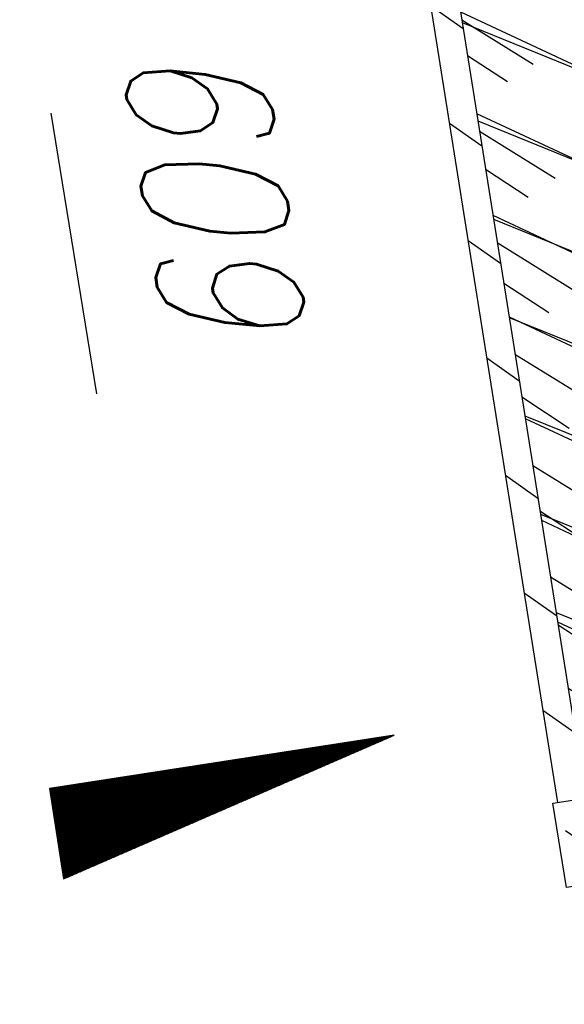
# Model space of a CAD drawing. Extents: x 447882 to 448688, y 437766 to 439043.
# Tile 108 of 121: x 448123 to 448133, y 438857 to 438875. Entities that reach past the tile are written whole.
import ezdxf

# ---------------------------------------------------------------- set-up
doc = ezdxf.new("R2010")
doc.units = 0
doc.header["$LTSCALE"] = 2
doc.header["$MEASUREMENT"] = 0
doc.linetypes.add('AUSGEZOGEN', pattern=[0])
doc.layers.get('0').update_dxf_attribs({"linetype": 'AUSGEZOGEN'})
for name, color, linetype in [('211-FLSTNR-BAB', 7, 'AUSGEZOGEN'), ('FBRTOP', 250, 'AUSGEZOGEN'), ('GEF', 1, 'AUSGEZOGEN'), ('SCHLITZRINNE', 200, 'AUSGEZOGEN'), ('SCHSYMBOL', 200, 'AUSGEZOGEN')]:
    doc.layers.add(name, color=color, linetype=linetype)
doc.styles.add('ROMANS', font='romans.shx', dxfattribs={"width": 0.8})

# ---------------------------------------------------------------- blocks, each defined once
blk = doc.blocks.new('*X13')
at = {"color": 0}
for p, q in [((725.827, 193.844), (727.436, 195.453)), ((725.827, 193.853), (727.427, 195.453)), ((725.827, 193.861), (727.418, 195.453)), ((725.827, 193.87), (727.409, 195.453)), ((725.827, 193.879), (727.401, 195.453)), ((725.827, 193.888), (727.392, 195.453)), ((725.827, 193.897), (727.383, 195.453)), ((725.827, 193.906), (727.374, 195.453)), ((725.827, 193.914), (727.365, 195.453)), ((725.827, 193.923), (727.356, 195.453)), ((725.827, 193.932), (727.347, 195.453)), ((725.827, 193.941), (727.339, 195.453)), ((725.827, 193.95), (727.33, 195.453)), ((725.827, 193.959), (727.321, 195.453)), ((725.827, 193.967), (727.312, 195.453)), ((725.827, 193.976), (727.303, 195.453)), ((725.827, 193.985), (727.294, 195.453)), ((725.827, 193.994), (727.286, 195.453)), ((725.827, 194.003), (727.277, 195.453)), ((725.827, 194.012), (727.268, 195.453)), ((725.827, 194.02), (727.259, 195.453)), ((725.827, 194.029), (727.25, 195.453)), ((725.827, 194.038), (727.241, 195.453)), ((725.827, 194.047), (727.233, 195.453)), ((725.827, 194.056), (727.224, 195.453)), ((725.827, 194.065), (727.215, 195.453)), ((725.827, 194.073), (727.206, 195.453)), ((725.827, 194.082), (727.197, 195.453)), ((725.827, 194.091), (727.188, 195.453)), ((725.827, 194.1), (727.18, 195.453)), ((725.827, 194.109), (727.171, 195.453)), ((725.827, 194.118), (727.162, 195.453)), ((725.827, 194.127), (727.153, 195.453)), ((725.827, 194.135), (727.144, 195.453)), ((725.827, 194.144), (727.135, 195.453)), ((725.827, 194.153), (727.127, 195.453)), ((725.827, 194.162), (727.118, 195.453)), ((725.827, 194.171), (727.109, 195.453)), ((725.827, 194.18), (727.1, 195.453)), ((725.827, 194.188), (727.091, 195.453)), ((725.827, 194.197), (727.082, 195.453)), ((725.827, 194.206), (727.073, 195.453)), ((725.827, 194.215), (727.065, 195.453)), ((725.827, 194.224), (727.056, 195.453)), ((725.827, 194.233), (727.047, 195.453)), ((725.827, 194.241), (727.038, 195.453)), ((725.827, 194.25), (727.029, 195.453)), ((725.827, 194.259), (727.02, 195.453)), ((725.827, 194.268), (727.012, 195.453)), ((725.827, 194.277), (727.003, 195.453)), ((725.827, 194.286), (726.994, 195.453)), ((725.827, 194.294), (726.985, 195.453)), ((725.827, 194.303), (726.976, 195.453)), ((725.827, 194.312), (726.967, 195.453)), ((725.827, 194.321), (726.959, 195.453)), ((725.827, 194.33), (726.95, 195.453)), ((725.827, 194.339), (726.941, 195.453)), ((725.827, 194.348), (726.932, 195.453)), ((725.827, 194.356), (726.923, 195.453)), ((725.827, 194.365), (726.914, 195.453)), ((725.827, 194.374), (726.906, 195.453)), ((725.827, 194.383), (726.897, 195.453)), ((725.827, 194.392), (726.888, 195.453)), ((725.827, 194.401), (726.879, 195.453)), ((725.827, 194.409), (726.87, 195.453)), ((725.827, 194.418), (726.861, 195.453)), ((725.827, 194.427), (726.853, 195.453)), ((725.827, 194.436), (726.844, 195.453)), ((725.827, 194.445), (726.835, 195.453)), ((725.827, 194.454), (726.826, 195.453)), ((725.827, 194.462), (726.817, 195.453)), ((725.827, 194.471), (726.808, 195.453)), ((725.827, 194.48), (726.799, 195.453)), ((725.827, 194.489), (726.791, 195.453)), ((725.827, 194.498), (726.782, 195.453)), ((725.827, 194.507), (726.773, 195.453)), ((725.827, 194.515), (726.764, 195.453)), ((725.827, 194.524), (726.755, 195.453)), ((725.827, 194.533), (726.746, 195.453)), ((725.827, 194.542), (726.738, 195.453)), ((725.827, 194.551), (726.729, 195.453)), ((725.827, 194.56), (726.72, 195.453)), ((725.827, 194.568), (726.711, 195.453)), ((725.827, 194.577), (726.702, 195.453)), ((725.827, 194.586), (726.693, 195.453)), ((725.827, 194.595), (726.685, 195.453)), ((725.827, 194.604), (726.676, 195.453)), ((725.827, 194.613), (726.667, 195.453)), ((725.827, 194.622), (726.658, 195.453)), ((725.827, 194.63), (726.649, 195.453)), ((725.827, 194.639), (726.64, 195.453)), ((725.827, 194.648), (726.632, 195.453)), ((725.827, 194.657), (726.623, 195.453)), ((725.827, 194.666), (726.614, 195.453)), ((725.827, 194.675), (726.605, 195.453)), ((725.827, 194.683), (726.596, 195.453)), ((725.827, 194.692), (726.587, 195.453)), ((725.827, 194.701), (726.579, 195.453)), ((725.827, 194.71), (726.57, 195.453)), ((725.827, 194.719), (726.561, 195.453)), ((725.827, 194.728), (726.552, 195.453)), ((725.827, 194.736), (726.543, 195.453)), ((725.827, 194.745), (726.534, 195.453)), ((725.827, 194.754), (726.525, 195.453)), ((725.827, 194.763), (726.517, 195.453)), ((725.827, 194.772), (726.508, 195.453)), ((725.827, 194.781), (726.499, 195.453)), ((725.827, 194.789), (726.49, 195.453)), ((725.827, 194.798), (726.481, 195.453)), ((725.827, 194.807), (726.472, 195.453)), ((725.827, 194.816), (726.464, 195.453)), ((725.827, 194.825), (726.455, 195.453)), ((725.827, 194.834), (726.446, 195.453)), ((725.827, 194.842), (726.437, 195.453)), ((725.827, 194.851), (726.428, 195.453)), ((725.827, 194.86), (726.419, 195.453)), ((725.827, 194.869), (726.411, 195.453)), ((725.827, 194.878), (726.402, 195.453)), ((725.827, 194.887), (726.393, 195.453)), ((725.827, 194.896), (726.384, 195.453)), ((725.827, 194.904), (726.375, 195.453)), ((725.827, 194.913), (726.366, 195.453)), ((725.827, 194.922), (726.358, 195.453)), ((725.827, 194.931), (726.349, 195.453)), ((725.827, 194.94), (726.34, 195.453)), ((725.827, 194.949), (726.331, 195.453)), ((725.827, 194.957), (726.322, 195.453)), ((725.827, 194.966), (726.313, 195.453)), ((725.827, 194.975), (726.305, 195.453)), ((725.827, 194.984), (726.296, 195.453)), ((725.827, 194.993), (726.287, 195.453)), ((725.827, 195.002), (726.278, 195.453)), ((725.827, 195.01), (726.269, 195.453)), ((725.827, 195.019), (726.26, 195.453)), ((725.827, 195.028), (726.251, 195.453)), ((725.827, 195.037), (726.243, 195.453)), ((725.827, 195.046), (726.234, 195.453)), ((725.827, 195.055), (726.225, 195.453)), ((725.827, 195.063), (726.216, 195.453)), ((725.827, 195.072), (726.207, 195.453)), ((725.827, 195.081), (726.198, 195.453)), ((725.827, 195.09), (726.19, 195.453)), ((725.827, 195.099), (726.181, 195.453)), ((725.827, 195.108), (726.172, 195.453)), ((725.827, 195.116), (726.163, 195.453)), ((725.827, 195.125), (726.154, 195.453)), ((725.827, 195.134), (726.145, 195.453)), ((725.827, 195.143), (726.137, 195.453)), ((725.827, 195.152), (726.128, 195.453)), ((725.827, 195.161), (726.119, 195.453)), ((725.827, 195.17), (726.11, 195.453)), ((725.827, 195.178), (726.101, 195.453)), ((725.827, 195.187), (726.092, 195.453)), ((725.827, 195.196), (726.084, 195.453)), ((725.827, 195.205), (726.075, 195.453)), ((725.827, 195.214), (726.066, 195.453)), ((725.827, 195.223), (726.057, 195.453)), ((725.827, 195.231), (726.048, 195.453)), ((725.827, 195.24), (726.039, 195.453)), ((725.827, 195.249), (726.031, 195.453)), ((725.827, 195.258), (726.022, 195.453)), ((725.827, 195.267), (726.013, 195.453)), ((725.827, 195.276), (726.004, 195.453)), ((725.827, 195.284), (725.995, 195.453)), ((725.827, 195.293), (725.986, 195.453)), ((725.827, 195.302), (725.977, 195.453)), ((725.827, 195.311), (725.969, 195.453)), ((725.827, 195.32), (725.96, 195.453)), ((725.827, 195.329), (725.951, 195.453)), ((725.827, 195.337), (725.942, 195.453)), ((725.827, 195.346), (725.933, 195.453)), ((725.827, 195.355), (725.924, 195.453)), ((725.827, 195.364), (725.916, 195.453)), ((725.827, 195.373), (725.907, 195.453)), ((725.827, 195.382), (725.898, 195.453)), ((725.827, 195.39), (725.889, 195.453)), ((725.827, 195.399), (725.88, 195.453)), ((725.827, 195.408), (725.871, 195.453)), ((725.827, 195.417), (725.863, 195.453)), ((725.827, 195.426), (725.854, 195.453)), ((725.827, 195.435), (725.845, 195.453)), ((725.827, 195.444), (725.836, 195.453)), ((725.827, 193.826), (727.433, 195.433)), ((725.827, 193.817), (727.43, 195.421)), ((725.827, 193.808), (727.427, 195.409)), ((725.827, 193.799), (727.424, 195.397)), ((725.827, 193.791), (727.421, 195.385)), ((725.827, 193.782), (727.418, 195.373)), ((725.827, 193.773), (727.414, 195.361)), ((725.827, 193.764), (727.411, 195.349)), ((725.827, 193.755), (727.408, 195.337)), ((725.827, 193.746), (727.405, 195.325)), ((725.827, 193.738), (727.402, 195.313)), ((725.827, 193.729), (727.399, 195.301)), ((725.827, 193.72), (727.395, 195.289)), ((725.827, 193.711), (727.392, 195.277)), ((725.827, 193.702), (727.389, 195.265)), ((725.827, 193.693), (727.386, 195.253)), ((725.827, 193.685), (727.383, 195.241)), ((725.827, 193.676), (727.38, 195.229)), ((725.827, 193.667), (727.377, 195.217)), ((725.827, 193.658), (727.373, 195.205)), ((725.827, 193.649), (727.37, 195.193)), ((725.827, 193.64), (727.367, 195.181)), ((725.827, 193.632), (727.364, 195.169)), ((725.827, 193.623), (727.361, 195.157)), ((725.827, 193.614), (727.358, 195.145)), ((725.827, 193.605), (727.354, 195.133)), ((725.827, 193.596), (727.351, 195.121)), ((725.827, 193.587), (727.348, 195.109)), ((725.827, 193.579), (727.345, 195.097)), ((725.827, 193.57), (727.342, 195.085)), ((725.827, 193.561), (727.339, 195.073)), ((725.827, 193.552), (727.336, 195.061)), ((725.827, 193.543), (727.332, 195.049)), ((725.827, 193.534), (727.329, 195.037)), ((725.827, 193.525), (727.326, 195.025)), ((725.827, 193.517), (727.323, 195.013)), ((725.827, 193.508), (727.32, 195.001)), ((725.827, 193.499), (727.317, 194.989)), ((725.827, 193.49), (727.313, 194.977)), ((725.827, 193.481), (727.31, 194.965)), ((725.827, 193.472), (727.307, 194.953)), ((725.827, 193.464), (727.304, 194.941)), ((725.827, 193.455), (727.301, 194.929)), ((725.827, 193.446), (727.298, 194.917)), ((725.827, 193.437), (727.295, 194.905)), ((725.827, 193.428), (727.291, 194.893)), ((725.827, 193.419), (727.288, 194.881)), ((725.827, 193.411), (727.285, 194.869)), ((725.827, 193.402), (727.282, 194.857)), ((725.827, 193.393), (727.279, 194.845)), ((725.827, 193.384), (727.276, 194.833)), ((725.827, 193.375), (727.272, 194.821)), ((725.827, 193.366), (727.269, 194.809)), ((725.827, 193.358), (727.266, 194.797)), ((725.827, 193.349), (727.263, 194.785)), ((725.827, 193.34), (727.26, 194.773)), ((725.827, 193.331), (727.257, 194.761)), ((725.827, 193.322), (727.254, 194.749)), ((725.827, 193.313), (727.25, 194.737)), ((725.827, 193.305), (727.247, 194.725)), ((725.827, 193.296), (727.244, 194.713)), ((725.827, 193.287), (727.241, 194.701)), ((725.827, 193.278), (727.238, 194.689)), ((725.827, 193.269), (727.235, 194.677)), ((725.827, 193.26), (727.231, 194.665)), ((725.827, 193.251), (727.228, 194.653)), ((725.827, 193.243), (727.225, 194.641)), ((725.827, 193.234), (727.222, 194.629)), ((725.827, 193.225), (727.219, 194.617)), ((725.827, 193.216), (727.216, 194.605)), ((725.827, 193.207), (727.213, 194.593)), ((725.827, 193.198), (727.209, 194.581)), ((725.827, 193.19), (727.206, 194.569)), ((725.827, 193.181), (727.203, 194.557)), ((725.827, 193.172), (727.2, 194.545)), ((725.827, 193.163), (727.197, 194.533)), ((725.827, 193.154), (727.194, 194.521)), ((725.827, 193.145), (727.19, 194.509)), ((725.827, 193.137), (727.187, 194.497)), ((725.827, 193.128), (727.184, 194.485)), ((725.827, 193.119), (727.181, 194.473)), ((725.827, 193.11), (727.178, 194.461)), ((725.827, 193.101), (727.175, 194.449)), ((725.827, 193.092), (727.172, 194.437)), ((725.827, 193.084), (727.168, 194.425)), ((725.827, 193.075), (727.165, 194.413)), ((725.827, 193.066), (727.162, 194.401)), ((725.827, 193.057), (727.159, 194.389)), ((725.827, 193.048), (727.156, 194.377)), ((725.827, 193.039), (727.153, 194.365)), ((725.827, 193.031), (727.149, 194.353)), ((725.827, 193.022), (727.146, 194.341)), ((725.827, 193.013), (727.143, 194.329)), ((725.827, 193.004), (727.14, 194.317)), ((725.827, 192.995), (727.137, 194.305)), ((725.827, 192.986), (727.134, 194.293)), ((725.827, 192.977), (727.131, 194.281)), ((725.827, 192.969), (727.127, 194.269)), ((725.827, 192.96), (727.124, 194.257)), ((725.827, 192.951), (727.121, 194.245)), ((725.827, 192.942), (727.118, 194.233)), ((725.827, 192.933), (727.115, 194.221)), ((725.827, 192.924), (727.112, 194.209)), ((725.827, 192.916), (727.108, 194.197)), ((725.827, 192.907), (727.105, 194.185)), ((725.827, 192.898), (727.102, 194.173)), ((725.827, 192.889), (727.099, 194.161)), ((725.827, 192.88), (727.096, 194.15)), ((725.827, 192.871), (727.093, 194.138)), ((725.827, 192.863), (727.09, 194.126)), ((725.827, 192.854), (727.086, 194.114)), ((725.827, 192.845), (727.083, 194.102)), ((725.827, 192.836), (727.08, 194.09)), ((725.827, 192.827), (727.077, 194.078)), ((725.827, 192.818), (727.074, 194.066)), ((725.827, 192.81), (727.071, 194.054)), ((725.827, 192.801), (727.068, 194.042)), ((725.827, 192.792), (727.064, 194.03)), ((725.827, 192.783), (727.061, 194.018)), ((725.827, 192.774), (727.058, 194.006)), ((725.827, 192.765), (727.055, 193.994)), ((725.827, 192.757), (727.052, 193.982)), ((725.827, 192.748), (727.049, 193.97)), ((725.827, 192.739), (727.045, 193.958)), ((725.827, 192.73), (727.042, 193.946)), ((725.827, 192.721), (727.039, 193.934)), ((725.827, 192.712), (727.036, 193.922)), ((725.827, 192.703), (727.033, 193.91)), ((725.827, 192.695), (727.03, 193.898)), ((725.827, 192.686), (727.027, 193.886)), ((725.827, 192.677), (727.023, 193.874)), ((725.827, 192.668), (727.02, 193.862)), ((725.827, 192.659), (727.017, 193.85)), ((725.827, 192.65), (727.014, 193.838)), ((725.827, 192.642), (727.011, 193.826)), ((725.827, 192.633), (727.008, 193.814)), ((725.827, 192.624), (727.004, 193.802)), ((725.827, 192.615), (727.001, 193.79)), ((725.827, 192.606), (726.998, 193.778)), ((725.827, 192.597), (726.995, 193.766)), ((725.827, 192.589), (726.992, 193.754)), ((725.827, 192.58), (726.989, 193.742)), ((725.827, 192.571), (726.986, 193.73)), ((725.827, 192.562), (726.982, 193.718)), ((725.827, 192.553), (726.979, 193.706)), ((725.827, 192.544), (726.976, 193.694)), ((725.827, 192.536), (726.973, 193.682)), ((725.827, 192.527), (726.97, 193.67)), ((725.827, 192.518), (726.967, 193.658)), ((725.827, 192.509), (726.963, 193.646)), ((725.827, 192.5), (726.96, 193.634)), ((725.827, 192.491), (726.957, 193.622)), ((725.827, 192.483), (726.954, 193.61)), ((725.827, 192.474), (726.951, 193.598)), ((725.827, 192.465), (726.948, 193.586)), ((725.827, 192.456), (726.945, 193.574)), ((725.827, 192.447), (726.941, 193.562)), ((725.827, 192.438), (726.938, 193.55)), ((725.827, 192.429), (726.935, 193.538)), ((725.827, 192.421), (726.932, 193.526)), ((725.827, 192.412), (726.929, 193.514)), ((725.827, 192.403), (726.926, 193.502)), ((725.827, 192.394), (726.922, 193.49)), ((725.827, 192.385), (726.919, 193.478)), ((725.827, 192.376), (726.916, 193.466)), ((725.827, 192.368), (726.913, 193.454)), ((725.827, 192.359), (726.91, 193.442)), ((725.827, 192.35), (726.907, 193.43)), ((725.827, 192.341), (726.904, 193.418)), ((725.827, 192.332), (726.9, 193.406)), ((725.827, 192.323), (726.897, 193.394)), ((725.827, 192.315), (726.894, 193.382)), ((725.827, 192.306), (726.891, 193.37)), ((725.827, 192.297), (726.888, 193.358)), ((725.827, 192.288), (726.885, 193.346)), ((725.827, 192.279), (726.881, 193.334)), ((725.827, 192.27), (726.878, 193.322)), ((725.827, 192.262), (726.875, 193.31)), ((725.827, 192.253), (726.872, 193.298)), ((725.827, 192.244), (726.869, 193.286)), ((725.827, 192.235), (726.866, 193.274)), ((725.827, 192.226), (726.863, 193.262)), ((725.827, 192.217), (726.859, 193.25)), ((725.827, 192.209), (726.856, 193.238)), ((725.827, 192.2), (726.853, 193.226)), ((725.827, 192.191), (726.85, 193.214)), ((725.827, 192.182), (726.847, 193.202)), ((725.827, 192.173), (726.844, 193.19)), ((725.827, 192.164), (726.84, 193.178)), ((725.827, 192.155), (726.837, 193.166)), ((725.827, 192.147), (726.834, 193.154)), ((725.827, 192.138), (726.831, 193.142)), ((725.827, 192.129), (726.828, 193.13)), ((725.827, 192.12), (726.825, 193.118)), ((725.827, 192.111), (726.822, 193.106)), ((725.827, 192.102), (726.818, 193.094)), ((725.827, 192.094), (726.815, 193.082)), ((725.827, 192.085), (726.812, 193.07)), ((725.827, 192.076), (726.809, 193.058)), ((725.827, 192.067), (726.806, 193.046)), ((725.827, 192.058), (726.803, 193.034)), ((725.827, 192.049), (726.799, 193.022)), ((725.827, 192.041), (726.796, 193.01)), ((725.827, 192.032), (726.793, 192.998)), ((725.827, 192.023), (726.79, 192.986)), ((725.827, 192.014), (726.787, 192.974)), ((725.827, 192.005), (726.784, 192.962)), ((725.827, 191.996), (726.781, 192.95)), ((725.827, 191.988), (726.777, 192.938)), ((725.827, 191.979), (726.774, 192.926)), ((725.827, 191.97), (726.771, 192.914)), ((725.827, 191.961), (726.768, 192.902)), ((725.827, 191.952), (726.765, 192.89)), ((725.827, 191.943), (726.762, 192.878)), ((725.827, 191.935), (726.758, 192.866)), ((725.827, 191.926), (726.755, 192.854)), ((725.827, 191.917), (726.752, 192.842)), ((725.827, 191.908), (726.749, 192.83)), ((725.827, 191.899), (726.746, 192.818)), ((725.827, 191.89), (726.743, 192.806)), ((725.827, 191.881), (726.74, 192.794)), ((725.827, 191.873), (726.736, 192.782)), ((725.827, 191.864), (726.733, 192.77)), ((725.827, 191.855), (726.73, 192.758)), ((725.827, 191.846), (726.727, 192.746)), ((725.827, 191.837), (726.724, 192.734)), ((725.827, 191.828), (726.721, 192.722)), ((725.827, 191.82), (726.717, 192.71)), ((725.827, 191.811), (726.714, 192.698)), ((725.827, 191.802), (726.711, 192.686)), ((725.827, 191.793), (726.708, 192.674)), ((725.827, 191.784), (726.705, 192.662)), ((725.827, 191.775), (726.702, 192.65)), ((725.827, 191.767), (726.699, 192.639)), ((725.827, 191.758), (726.695, 192.627)), ((725.827, 191.749), (726.692, 192.615)), ((725.827, 191.74), (726.689, 192.603)), ((725.827, 191.731), (726.686, 192.591)), ((725.827, 191.722), (726.683, 192.579)), ((725.827, 191.714), (726.68, 192.567)), ((725.827, 191.705), (726.677, 192.555)), ((725.827, 191.696), (726.673, 192.543)), ((725.827, 191.687), (726.67, 192.531)), ((725.827, 191.678), (726.667, 192.519)), ((725.827, 191.669), (726.664, 192.507)), ((725.827, 191.66), (726.661, 192.495)), ((725.827, 191.652), (726.658, 192.483)), ((725.827, 191.643), (726.654, 192.471)), ((725.827, 191.634), (726.651, 192.459)), ((725.827, 191.625), (726.648, 192.447)), ((725.827, 191.616), (726.645, 192.435)), ((725.827, 191.607), (726.642, 192.423)), ((725.827, 191.599), (726.639, 192.411)), ((725.827, 191.59), (726.636, 192.399)), ((725.827, 191.581), (726.632, 192.387)), ((725.827, 191.572), (726.629, 192.375)), ((725.827, 191.563), (726.626, 192.363)), ((725.827, 191.554), (726.623, 192.351)), ((725.827, 191.546), (726.62, 192.339)), ((725.827, 191.537), (726.617, 192.327)), ((725.827, 191.528), (726.613, 192.315)), ((725.827, 191.519), (726.61, 192.303)), ((725.827, 191.51), (726.607, 192.291)), ((725.827, 191.501), (726.604, 192.279)), ((725.827, 191.493), (726.601, 192.267)), ((725.827, 191.484), (726.598, 192.255)), ((725.827, 191.475), (726.595, 192.243)), ((725.827, 191.466), (726.591, 192.231)), ((725.827, 191.457), (726.588, 192.219)), ((725.827, 191.448), (726.585, 192.207)), ((725.827, 191.44), (726.582, 192.195)), ((725.827, 191.431), (726.579, 192.183)), ((725.827, 191.422), (726.576, 192.171)), ((725.827, 191.413), (726.572, 192.159)), ((725.827, 191.404), (726.569, 192.147)), ((725.827, 191.395), (726.566, 192.135)), ((725.827, 191.386), (726.563, 192.123)), ((725.827, 191.378), (726.56, 192.111)), ((725.827, 191.369), (726.557, 192.099)), ((725.827, 191.36), (726.554, 192.087)), ((725.827, 191.351), (726.55, 192.075)), ((725.827, 191.342), (726.547, 192.063)), ((725.827, 191.333), (726.544, 192.051)), ((725.827, 191.325), (726.541, 192.039)), ((725.827, 191.316), (726.538, 192.027)), ((725.827, 191.307), (726.535, 192.015)), ((725.827, 191.298), (726.531, 192.003)), ((725.827, 191.289), (726.528, 191.991)), ((725.827, 191.28), (726.525, 191.979)), ((725.827, 191.272), (726.522, 191.967)), ((725.827, 191.263), (726.519, 191.955)), ((725.827, 191.254), (726.516, 191.943)), ((725.827, 191.245), (726.513, 191.931)), ((725.827, 191.236), (726.509, 191.919)), ((725.827, 191.227), (726.506, 191.907)), ((725.827, 191.219), (726.503, 191.895)), ((725.827, 191.21), (726.5, 191.883)), ((725.827, 191.201), (726.497, 191.871)), ((725.827, 191.192), (726.494, 191.859)), ((725.827, 191.183), (726.49, 191.847)), ((725.827, 191.174), (726.487, 191.835)), ((725.827, 191.166), (726.484, 191.823)), ((725.827, 191.157), (726.481, 191.811)), ((725.827, 191.148), (726.478, 191.799)), ((725.827, 191.139), (726.475, 191.787)), ((725.827, 191.13), (726.472, 191.775)), ((725.827, 191.121), (726.468, 191.763)), ((725.827, 191.112), (726.465, 191.751)), ((725.827, 191.104), (726.462, 191.739)), ((725.827, 191.095), (726.459, 191.727)), ((725.827, 191.086), (726.456, 191.715)), ((725.827, 191.077), (726.453, 191.703)), ((725.827, 191.068), (726.449, 191.691)), ((725.827, 191.059), (726.446, 191.679)), ((725.827, 191.051), (726.443, 191.667)), ((725.827, 191.042), (726.44, 191.655)), ((725.827, 191.033), (726.437, 191.643)), ((725.827, 191.024), (726.434, 191.631)), ((725.827, 191.015), (726.431, 191.619)), ((725.827, 191.006), (726.427, 191.607)), ((725.827, 190.998), (726.424, 191.595)), ((725.827, 190.989), (726.421, 191.583)), ((725.827, 190.98), (726.418, 191.571)), ((725.827, 190.971), (726.415, 191.559)), ((725.827, 190.962), (726.412, 191.547)), ((725.827, 190.953), (726.408, 191.535)), ((725.827, 190.945), (726.405, 191.523)), ((725.827, 190.936), (726.402, 191.511)), ((725.827, 190.927), (726.399, 191.499)), ((725.827, 190.918), (726.396, 191.487)), ((725.827, 190.909), (726.393, 191.475)), ((725.827, 190.9), (726.39, 191.463)), ((725.827, 190.892), (726.386, 191.451)), ((725.827, 190.883), (726.383, 191.439)), ((725.827, 190.874), (726.38, 191.427)), ((725.827, 190.865), (726.377, 191.415)), ((725.827, 190.856), (726.374, 191.403)), ((725.827, 190.847), (726.371, 191.391)), ((725.827, 190.838), (726.367, 191.379)), ((725.827, 190.83), (726.364, 191.367)), ((725.827, 190.821), (726.361, 191.355)), ((725.827, 190.812), (726.358, 191.343)), ((725.827, 190.803), (726.355, 191.331)), ((725.827, 190.794), (726.352, 191.319)), ((725.827, 190.785), (726.349, 191.307)), ((725.827, 190.777), (726.345, 191.295)), ((725.827, 190.768), (726.342, 191.283)), ((725.827, 190.759), (726.339, 191.271)), ((725.827, 190.75), (726.336, 191.259)), ((725.827, 190.741), (726.333, 191.247)), ((725.827, 190.732), (726.33, 191.235)), ((725.827, 190.724), (726.326, 191.223)), ((725.827, 190.715), (726.323, 191.211)), ((725.827, 190.706), (726.32, 191.199)), ((725.827, 190.697), (726.317, 191.187)), ((725.827, 190.688), (726.314, 191.175)), ((725.827, 190.679), (726.311, 191.163)), ((725.827, 190.671), (726.308, 191.151)), ((725.827, 190.662), (726.304, 191.139)), ((725.827, 190.653), (726.301, 191.128)), ((725.827, 190.644), (726.298, 191.116)), ((725.827, 190.635), (726.295, 191.104)), ((725.827, 190.626), (726.292, 191.092)), ((725.827, 190.618), (726.289, 191.08)), ((725.827, 190.609), (726.286, 191.068)), ((725.827, 190.6), (726.282, 191.056)), ((725.827, 190.591), (726.279, 191.044)), ((725.827, 190.582), (726.276, 191.032)), ((725.827, 190.573), (726.273, 191.02)), ((725.827, 190.564), (726.27, 191.008)), ((725.827, 190.556), (726.267, 190.996)), ((725.827, 190.547), (726.263, 190.984)), ((725.827, 190.538), (726.26, 190.972)), ((725.827, 190.529), (726.257, 190.96)), ((725.827, 190.52), (726.254, 190.948)), ((725.827, 190.511), (726.251, 190.936)), ((725.827, 190.503), (726.248, 190.924)), ((725.827, 190.494), (726.245, 190.912)), ((725.827, 190.485), (726.241, 190.9)), ((725.827, 190.476), (726.238, 190.888)), ((725.827, 190.467), (726.235, 190.876)), ((725.827, 190.458), (726.232, 190.864)), ((725.827, 190.45), (726.229, 190.852)), ((725.827, 190.441), (726.226, 190.84)), ((725.827, 190.432), (726.222, 190.828)), ((725.827, 190.423), (726.219, 190.816)), ((725.827, 190.414), (726.216, 190.804)), ((725.827, 190.405), (726.213, 190.792)), ((725.827, 190.397), (726.21, 190.78)), ((725.827, 190.388), (726.207, 190.768)), ((725.827, 190.379), (726.204, 190.756)), ((725.827, 190.37), (726.2, 190.744)), ((725.827, 190.361), (726.197, 190.732)), ((725.827, 190.352), (726.194, 190.72)), ((725.827, 190.344), (726.191, 190.708)), ((725.827, 190.335), (726.188, 190.696)), ((725.827, 190.326), (726.185, 190.684)), ((725.827, 190.317), (726.181, 190.672)), ((725.827, 190.308), (726.178, 190.66)), ((725.827, 190.299), (726.175, 190.648)), ((725.827, 190.29), (726.172, 190.636)), ((725.827, 190.282), (726.169, 190.624)), ((725.827, 190.273), (726.166, 190.612)), ((725.827, 190.264), (726.163, 190.6)), ((725.827, 190.255), (726.159, 190.588)), ((725.827, 190.246), (726.156, 190.576)), ((725.827, 190.237), (726.153, 190.564)), ((725.827, 190.229), (726.15, 190.552)), ((725.827, 190.22), (726.147, 190.54)), ((725.827, 190.211), (726.144, 190.528)), ((725.827, 190.202), (726.14, 190.516)), ((725.827, 190.193), (726.137, 190.504)), ((725.827, 190.184), (726.134, 190.492)), ((725.827, 190.176), (726.131, 190.48)), ((725.827, 190.167), (726.128, 190.468)), ((725.827, 190.158), (726.125, 190.456)), ((725.827, 190.149), (726.122, 190.444)), ((725.827, 190.14), (726.118, 190.432)), ((725.827, 190.131), (726.115, 190.42)), ((725.827, 190.123), (726.112, 190.408)), ((725.827, 190.114), (726.109, 190.396)), ((725.827, 190.105), (726.106, 190.384)), ((725.827, 190.096), (726.103, 190.372)), ((725.827, 190.087), (726.099, 190.36)), ((725.827, 190.078), (726.096, 190.348)), ((725.827, 190.07), (726.093, 190.336)), ((725.827, 190.061), (726.09, 190.324)), ((725.827, 190.052), (726.087, 190.312)), ((725.827, 190.043), (726.084, 190.3)), ((725.827, 190.034), (726.081, 190.288)), ((725.827, 190.025), (726.077, 190.276)), ((725.827, 190.016), (726.074, 190.264)), ((725.827, 190.008), (726.071, 190.252)), ((725.827, 189.999), (726.068, 190.24)), ((725.827, 189.99), (726.065, 190.228)), ((725.827, 189.981), (726.062, 190.216)), ((725.827, 189.972), (726.058, 190.204)), ((725.827, 189.963), (726.055, 190.192)), ((725.827, 189.955), (726.052, 190.18)), ((725.827, 189.946), (726.049, 190.168)), ((725.827, 189.937), (726.046, 190.156)), ((725.827, 189.928), (726.043, 190.144)), ((725.827, 189.919), (726.04, 190.132)), ((725.827, 189.91), (726.036, 190.12)), ((725.827, 189.902), (726.033, 190.108)), ((725.827, 189.893), (726.03, 190.096)), ((725.827, 189.884), (726.027, 190.084)), ((725.827, 189.875), (726.024, 190.072)), ((725.827, 189.866), (726.021, 190.06)), ((725.827, 189.857), (726.017, 190.048)), ((725.827, 189.849), (726.014, 190.036)), ((725.827, 189.84), (726.011, 190.024)), ((725.827, 189.831), (726.008, 190.012)), ((725.827, 189.822), (726.005, 190)), ((725.827, 189.813), (726.002, 189.988)), ((725.827, 189.804), (725.999, 189.976)), ((725.827, 189.796), (725.995, 189.964)), ((725.827, 189.787), (725.992, 189.952)), ((725.827, 189.778), (725.989, 189.94)), ((725.827, 189.769), (725.986, 189.928)), ((725.827, 189.76), (725.983, 189.916)), ((725.827, 189.751), (725.98, 189.904)), ((725.827, 189.742), (725.976, 189.892)), ((725.827, 189.734), (725.973, 189.88)), ((725.827, 189.725), (725.97, 189.868)), ((725.827, 189.716), (725.967, 189.856)), ((725.827, 189.707), (725.964, 189.844)), ((725.827, 189.698), (725.961, 189.832)), ((725.827, 189.689), (725.958, 189.82)), ((725.827, 189.681), (725.954, 189.808)), ((725.827, 189.672), (725.951, 189.796)), ((725.827, 189.663), (725.948, 189.784)), ((725.827, 189.654), (725.945, 189.772)), ((725.827, 189.645), (725.942, 189.76)), ((725.827, 189.636), (725.939, 189.748)), ((725.827, 189.628), (725.935, 189.736)), ((725.827, 189.619), (725.932, 189.724)), ((725.827, 189.61), (725.929, 189.712)), ((725.827, 189.601), (725.926, 189.7)), ((725.827, 189.592), (725.923, 189.688)), ((725.827, 189.583), (725.92, 189.676)), ((725.827, 189.575), (725.917, 189.664)), ((725.827, 189.566), (725.913, 189.652)), ((725.827, 189.557), (725.91, 189.64)), ((725.827, 189.548), (725.907, 189.628)), ((725.827, 189.539), (725.904, 189.616)), ((725.827, 189.53), (725.901, 189.605)), ((725.827, 189.521), (725.898, 189.593)), ((725.827, 189.513), (725.895, 189.581)), ((725.827, 189.504), (725.891, 189.569)), ((725.827, 189.495), (725.888, 189.557)), ((725.827, 189.486), (725.885, 189.545)), ((725.827, 189.477), (725.882, 189.533)), ((725.827, 189.468), (725.879, 189.521)), ((725.827, 189.46), (725.876, 189.509)), ((725.827, 189.451), (725.872, 189.497)), ((725.827, 189.442), (725.869, 189.485)), ((725.827, 189.433), (725.866, 189.473)), ((725.827, 189.424), (725.863, 189.461)), ((725.827, 189.415), (725.86, 189.449)), ((725.827, 189.407), (725.857, 189.437)), ((725.827, 189.398), (725.854, 189.425)), ((725.827, 189.389), (725.85, 189.413)), ((725.827, 189.38), (725.847, 189.401)), ((725.827, 189.371), (725.844, 189.389)), ((725.827, 189.362), (725.841, 189.377)), ((725.827, 189.354), (725.838, 189.365)), ((725.827, 189.345), (725.835, 189.353)), ((725.827, 189.336), (725.831, 189.341))]:
    blk.add_line(p, q, dxfattribs=at)
blk = doc.blocks.new('GEF')
at = {"color": 0}
for p, q in [((0.01, 0.018), (0.01, 6.148)), ((1.622, 6.148), (0.01, 0.018)), ((0.01, 6.148), (1.622, 6.148))]:
    blk.add_line(p, q, dxfattribs=at)
blk.add_blockref('*X13', (-725.817, -189.305), dxfattribs=at)

msp = doc.modelspace()

# ---------------------------------------------------------------- hatches: boundary and pattern name
at = {"layer": 'SCHLITZRINNE'}
h = msp.add_hatch(dxfattribs=at)
h.set_pattern_fill('_USER', color=256, scale=1.5, angle=45, style=0, pattern_type=0)
h.set_pattern_definition([(324.8574, (448134.7023, 438851.6164), (0.86342, 1.226583), [])])
edge = h.paths.add_edge_path()
edge.add_line((448125.443, 438906.454), (448125.936, 438906.533))
edge.add_line((448125.936, 438906.533), (448126.04, 438905.88))
edge.add_arc((261507.524, 409202.339), 188967.645, 9.03995391, 9.04374407, ccw=False)
edge.add_line((448128.005, 438893.535), (448131.933, 438868.846))
edge.add_line((448131.933, 438868.846), (448133.254, 438860.539))
edge.add_arc((449371.197, 439057.494), 1253.513, 189.039943, 189.277818)
edge.add_arc((454072.816, 439825.545), 6017.453, 189.2778182, 189.3863877)
edge.add_arc((449284.377, 439033.993), 1164.031, 189.386388, 189.87641)
edge.add_arc((450764.431, 439291.676), 2666.349, 189.87641, 190.200181)
edge.add_arc((449881.193, 439132.753), 1768.927, 190.200181, 190.588964)
edge.add_arc((450188.848, 439190.268), 2081.912, 190.588964, 190.947332)
edge.add_arc((450096.336, 439172.374), 1987.685, 190.947332, 191.307685)
edge.add_arc((450103.529, 439173.812), 1995.02, 191.307685, 191.667375)
edge.add_arc((450113.912, 439175.956), 2005.623, 191.667375, 192.024165)
edge.add_arc((450128.354, 439179.032), 2020.389, 192.024165, 192.37965)
edge.add_arc((450121.636, 439177.558), 2013.511, 192.37965, 192.73712)
edge.add_arc((450090.705, 439170.566), 1981.8, 192.73712, 193.097438)
edge.add_arc((450089.716, 439170.336), 1980.784, 193.097438, 193.45758)
edge.add_arc((450128.145, 439179.532), 2020.298, 193.45758, 193.814181)
edge.add_arc((450131.046, 439180.245), 2023.285, 193.814181, 194.170205)
edge.add_arc((450093.866, 439170.858), 1984.938, 194.170205, 194.529652)
edge.add_arc((450094.254, 439170.958), 1985.339, 194.529652, 194.889491)
edge.add_arc((450121.506, 439178.204), 2013.538, 194.889491, 195.246802)
edge.add_arc((450124.649, 439179.061), 2016.795, 195.246802, 195.602873)
edge.add_arc((450111.382, 439175.356), 2003.021, 195.602873, 195.960167)
edge.add_arc((450101.557, 439172.546), 1992.802, 195.960167, 196.3197)
edge.add_arc((450106.363, 439173.953), 1997.81, 196.3197, 196.678782)
edge.add_arc((450107.837, 439174.395), 1999.349, 196.678782, 197.03752)
edge.add_arc((450104.436, 439173.352), 1995.791, 197.03752, 197.396578)
edge.add_arc((450113.998, 439176.348), 2005.812, 197.396578, 197.753665)
edge.add_arc((450121.006, 439178.592), 2013.17, 197.753665, 198.110098)
edge.add_arc((450117.03, 439177.292), 2008.988, 198.110098, 198.467563)
edge.add_arc((450103.872, 439172.898), 1995.115, 198.467563, 198.826268)
edge.add_arc((450099.455, 439171.391), 1990.448, 198.826268, 199.185784)
edge.add_arc((450113.542, 439176.293), 2005.364, 199.185784, 199.54396)
edge.add_arc((450116.79, 439177.446), 2008.81, 199.54396, 199.90126)
edge.add_arc((450108.06, 439174.286), 1999.526, 199.90126, 200.259389)
edge.add_arc((450108.407, 439174.414), 1999.896, 200.259389, 200.617742)
edge.add_arc((450110.76, 439175.299), 2002.409, 200.617742, 200.975871)
edge.add_arc((450111.887, 439175.731), 2003.616, 200.975871, 201.333691)
edge.add_arc((450111.742, 439175.674), 2003.46, 201.333691, 201.691524)
edge.add_arc((450110.583, 439175.213), 2002.213, 201.691524, 202.04953)
edge.add_arc((450111.609, 439175.629), 2003.32, 202.04953, 202.407437)
edge.add_arc((450109.603, 439174.802), 2001.151, 202.407437, 202.765839)
edge.add_arc((450106.414, 439173.464), 1997.693, 202.765839, 203.100071)
edge.add_line((448125.443, 438906.454), (448125.547, 438905.801))
edge.add_arc((261507.369, 409202.315), 188967.302, 9.03995391, 9.04374407, ccw=False)
edge.add_line((448127.511, 438893.456), (448131.439, 438868.767))
edge.add_line((448131.439, 438868.767), (448132.715, 438860.746))
h = msp.add_hatch(dxfattribs=at)
h.set_pattern_fill('_USER', color=256, scale=1.5, angle=45, style=0, pattern_type=0)
h.set_pattern_definition([(326.72764, (448148.0771, 438778.445), (0.822929, 1.254108), [])])
edge = h.paths.add_edge_path()
edge.add_line((448125.936, 438906.533), (448126.04, 438905.88))
edge.add_arc((261507.524, 409202.339), 188967.645, 9.03995391, 9.04374407, ccw=False)
edge.add_line((448128.005, 438893.535), (448131.933, 438868.846))
edge.add_line((448131.933, 438868.846), (448133.254, 438860.539))
edge.add_arc((449371.197, 439057.494), 1253.513, 189.039943, 189.277818)
edge.add_arc((454072.816, 439825.545), 6017.453, 189.2778182, 189.3863877)
edge.add_arc((449284.377, 439033.993), 1164.031, 189.386388, 189.87641)
edge.add_arc((450764.431, 439291.676), 2666.349, 189.87641, 190.200181)
edge.add_arc((449881.193, 439132.753), 1768.927, 190.200181, 190.588964)
edge.add_arc((450188.848, 439190.268), 2081.912, 190.588964, 190.947332)
edge.add_arc((450096.336, 439172.374), 1987.685, 190.947332, 191.307685)
edge.add_arc((450103.529, 439173.812), 1995.02, 191.307685, 191.667375)
edge.add_arc((450113.912, 439175.956), 2005.623, 191.667375, 192.024165)
edge.add_arc((450128.354, 439179.032), 2020.389, 192.024165, 192.37965)
edge.add_arc((450121.636, 439177.558), 2013.511, 192.37965, 192.73712)
edge.add_arc((450090.705, 439170.566), 1981.8, 192.73712, 193.097438)
edge.add_arc((450089.716, 439170.336), 1980.784, 193.097438, 193.45758)
edge.add_arc((450128.145, 439179.532), 2020.298, 193.45758, 193.814181)
edge.add_arc((450131.046, 439180.245), 2023.285, 193.814181, 194.170205)
edge.add_arc((450093.866, 439170.858), 1984.938, 194.170205, 194.529652)
edge.add_arc((450094.254, 439170.958), 1985.339, 194.529652, 194.889491)
edge.add_arc((450121.506, 439178.204), 2013.538, 194.889491, 195.246802)
edge.add_arc((450124.649, 439179.061), 2016.795, 195.246802, 195.602873)
edge.add_arc((450111.382, 439175.356), 2003.021, 195.602873, 195.960167)
edge.add_arc((450101.557, 439172.546), 1992.802, 195.960167, 196.3197)
edge.add_arc((450106.363, 439173.953), 1997.81, 196.3197, 196.678782)
edge.add_arc((450107.837, 439174.395), 1999.349, 196.678782, 197.03752)
edge.add_arc((450104.436, 439173.352), 1995.791, 197.03752, 197.396578)
edge.add_arc((450113.998, 439176.348), 2005.812, 197.396578, 197.753665)
edge.add_arc((450121.006, 439178.592), 2013.17, 197.753665, 198.110098)
edge.add_arc((450117.03, 439177.292), 2008.988, 198.110098, 198.467563)
edge.add_arc((450103.872, 439172.898), 1995.115, 198.467563, 198.826268)
edge.add_arc((450099.455, 439171.391), 1990.448, 198.826268, 199.185784)
edge.add_arc((450113.542, 439176.293), 2005.364, 199.185784, 199.54396)
edge.add_arc((450116.79, 439177.446), 2008.81, 199.54396, 199.90126)
edge.add_arc((450108.06, 439174.286), 1999.526, 199.90126, 200.259389)
edge.add_arc((450108.407, 439174.414), 1999.896, 200.259389, 200.617742)
edge.add_arc((450110.76, 439175.299), 2002.409, 200.617742, 200.975871)
edge.add_arc((450111.887, 439175.731), 2003.616, 200.975871, 201.333691)
edge.add_arc((450111.742, 439175.674), 2003.46, 201.333691, 201.691524)
edge.add_arc((450110.583, 439175.213), 2002.213, 201.691524, 202.04953)
edge.add_arc((450111.609, 439175.629), 2003.32, 202.04953, 202.407437)
edge.add_arc((450109.603, 439174.802), 2001.151, 202.407437, 202.765839)
edge.add_arc((450106.414, 439173.464), 1997.693, 202.765839, 203.100071)
edge.add_arc((450188.848, 439190.268), 2082.412, 190.799627, 190.947332)
edge.add_arc((450096.336, 439172.374), 1988.185, 190.947332, 191.307685)
edge.add_arc((450103.529, 439173.812), 1995.52, 191.307685, 191.667375)
edge.add_arc((450113.912, 439175.956), 2006.123, 191.667375, 192.024165)
edge.add_arc((450128.354, 439179.032), 2020.889, 192.024165, 192.37965)
edge.add_arc((450121.636, 439177.558), 2014.011, 192.37965, 192.469296)
h = msp.add_hatch(dxfattribs=at)
h.set_pattern_fill('_USER', color=256, scale=1.5, angle=45, style=0, pattern_type=0)
h.set_pattern_definition([(328.16104, (448159.8269, 438724.2048), (0.7913003, 1.274301), [])])
edge = h.paths.add_edge_path()
edge.add_line((448125.936, 438906.533), (448126.04, 438905.88))
edge.add_arc((261507.524, 409202.339), 188967.645, 9.03995391, 9.04374407, ccw=False)
edge.add_line((448128.005, 438893.535), (448131.933, 438868.846))
edge.add_line((448131.933, 438868.846), (448133.254, 438860.539))
edge.add_arc((449371.197, 439057.494), 1253.513, 189.039943, 189.277818)
edge.add_arc((454072.816, 439825.545), 6017.453, 189.2778182, 189.3863877)
edge.add_arc((449284.377, 439033.993), 1164.031, 189.386388, 189.87641)
edge.add_arc((450764.431, 439291.676), 2666.349, 189.87641, 190.200181)
edge.add_arc((449881.193, 439132.753), 1768.927, 190.200181, 190.588964)
edge.add_arc((450188.848, 439190.268), 2081.912, 190.588964, 190.947332)
edge.add_arc((450096.336, 439172.374), 1987.685, 190.947332, 191.307685)
edge.add_arc((450103.529, 439173.812), 1995.02, 191.307685, 191.667375)
edge.add_arc((450113.912, 439175.956), 2005.623, 191.667375, 192.024165)
edge.add_arc((450128.354, 439179.032), 2020.389, 192.024165, 192.37965)
edge.add_arc((450121.636, 439177.558), 2013.511, 192.37965, 192.73712)
edge.add_arc((450090.705, 439170.566), 1981.8, 192.73712, 193.097438)
edge.add_arc((450089.716, 439170.336), 1980.784, 193.097438, 193.45758)
edge.add_arc((450128.145, 439179.532), 2020.298, 193.45758, 193.814181)
edge.add_arc((450131.046, 439180.245), 2023.285, 193.814181, 194.170205)
edge.add_arc((450093.866, 439170.858), 1984.938, 194.170205, 194.529652)
edge.add_arc((450094.254, 439170.958), 1985.339, 194.529652, 194.889491)
edge.add_arc((450121.506, 439178.204), 2013.538, 194.889491, 195.246802)
edge.add_arc((450124.649, 439179.061), 2016.795, 195.246802, 195.602873)
edge.add_arc((450111.382, 439175.356), 2003.021, 195.602873, 195.960167)
edge.add_arc((450101.557, 439172.546), 1992.802, 195.960167, 196.3197)
edge.add_arc((450106.363, 439173.953), 1997.81, 196.3197, 196.678782)
edge.add_arc((450107.837, 439174.395), 1999.349, 196.678782, 197.03752)
edge.add_arc((450104.436, 439173.352), 1995.791, 197.03752, 197.396578)
edge.add_arc((450113.998, 439176.348), 2005.812, 197.396578, 197.753665)
edge.add_arc((450121.006, 439178.592), 2013.17, 197.753665, 198.110098)
edge.add_arc((450117.03, 439177.292), 2008.988, 198.110098, 198.467563)
edge.add_arc((450103.872, 439172.898), 1995.115, 198.467563, 198.826268)
edge.add_arc((450099.455, 439171.391), 1990.448, 198.826268, 199.185784)
edge.add_arc((450113.542, 439176.293), 2005.364, 199.185784, 199.54396)
edge.add_arc((450116.79, 439177.446), 2008.81, 199.54396, 199.90126)
edge.add_arc((450108.06, 439174.286), 1999.526, 199.90126, 200.259389)
edge.add_arc((450108.407, 439174.414), 1999.896, 200.259389, 200.617742)
edge.add_arc((450110.76, 439175.299), 2002.409, 200.617742, 200.975871)
edge.add_arc((450111.887, 439175.731), 2003.616, 200.975871, 201.333691)
edge.add_arc((450111.742, 439175.674), 2003.46, 201.333691, 201.691524)
edge.add_arc((450110.583, 439175.213), 2002.213, 201.691524, 202.04953)
edge.add_arc((450111.609, 439175.629), 2003.32, 202.04953, 202.407437)
edge.add_arc((450109.603, 439174.802), 2001.151, 202.407437, 202.765839)
edge.add_arc((450106.414, 439173.464), 1997.693, 202.765839, 203.100071)
edge.add_arc((450121.636, 439177.558), 2014.011, 192.51205, 192.73712)
edge.add_arc((450090.705, 439170.566), 1982.3, 192.73712, 193.097438)
edge.add_arc((450089.716, 439170.336), 1981.284, 193.097438, 193.45758)
edge.add_arc((450128.145, 439179.532), 2020.798, 193.45758, 193.814181)
edge.add_arc((450131.046, 439180.245), 2023.785, 193.814181, 194.170205)
edge.add_arc((450093.866, 439170.858), 1985.438, 194.170205, 194.185146)
h = msp.add_hatch(dxfattribs=at)
h.set_pattern_fill('_USER', color=256, scale=1.5, angle=45, style=0, pattern_type=0)
h.set_pattern_definition([(334.92026, (448224.608, 438502.9346), (0.635819, 1.358578), [])])
edge = h.paths.add_edge_path()
edge.add_line((448125.936, 438906.533), (448126.04, 438905.88))
edge.add_arc((261507.524, 409202.339), 188967.645, 9.03995391, 9.04374407, ccw=False)
edge.add_line((448128.005, 438893.535), (448131.933, 438868.846))
edge.add_line((448131.933, 438868.846), (448133.254, 438860.539))
edge.add_arc((449371.197, 439057.494), 1253.513, 189.039943, 189.277818)
edge.add_arc((454072.816, 439825.545), 6017.453, 189.2778182, 189.3863877)
edge.add_arc((449284.377, 439033.993), 1164.031, 189.386388, 189.87641)
edge.add_arc((450764.431, 439291.676), 2666.349, 189.87641, 190.200181)
edge.add_arc((449881.193, 439132.753), 1768.927, 190.200181, 190.588964)
edge.add_arc((450188.848, 439190.268), 2081.912, 190.588964, 190.947332)
edge.add_arc((450096.336, 439172.374), 1987.685, 190.947332, 191.307685)
edge.add_arc((450103.529, 439173.812), 1995.02, 191.307685, 191.667375)
edge.add_arc((450113.912, 439175.956), 2005.623, 191.667375, 192.024165)
edge.add_arc((450128.354, 439179.032), 2020.389, 192.024165, 192.37965)
edge.add_arc((450121.636, 439177.558), 2013.511, 192.37965, 192.73712)
edge.add_arc((450090.705, 439170.566), 1981.8, 192.73712, 193.097438)
edge.add_arc((450089.716, 439170.336), 1980.784, 193.097438, 193.45758)
edge.add_arc((450128.145, 439179.532), 2020.298, 193.45758, 193.814181)
edge.add_arc((450131.046, 439180.245), 2023.285, 193.814181, 194.170205)
edge.add_arc((450093.866, 439170.858), 1984.938, 194.170205, 194.529652)
edge.add_arc((450094.254, 439170.958), 1985.339, 194.529652, 194.889491)
edge.add_arc((450121.506, 439178.204), 2013.538, 194.889491, 195.246802)
edge.add_arc((450124.649, 439179.061), 2016.795, 195.246802, 195.602873)
edge.add_arc((450111.382, 439175.356), 2003.021, 195.602873, 195.960167)
edge.add_arc((450101.557, 439172.546), 1992.802, 195.960167, 196.3197)
edge.add_arc((450106.363, 439173.953), 1997.81, 196.3197, 196.678782)
edge.add_arc((450107.837, 439174.395), 1999.349, 196.678782, 197.03752)
edge.add_arc((450104.436, 439173.352), 1995.791, 197.03752, 197.396578)
edge.add_arc((450113.998, 439176.348), 2005.812, 197.396578, 197.753665)
edge.add_arc((450121.006, 439178.592), 2013.17, 197.753665, 198.110098)
edge.add_arc((450117.03, 439177.292), 2008.988, 198.110098, 198.467563)
edge.add_arc((450103.872, 439172.898), 1995.115, 198.467563, 198.826268)
edge.add_arc((450099.455, 439171.391), 1990.448, 198.826268, 199.185784)
edge.add_arc((450113.542, 439176.293), 2005.364, 199.185784, 199.54396)
edge.add_arc((450116.79, 439177.446), 2008.81, 199.54396, 199.90126)
edge.add_arc((450108.06, 439174.286), 1999.526, 199.90126, 200.259389)
edge.add_arc((450108.407, 439174.414), 1999.896, 200.259389, 200.617742)
edge.add_arc((450110.76, 439175.299), 2002.409, 200.617742, 200.975871)
edge.add_arc((450111.887, 439175.731), 2003.616, 200.975871, 201.333691)
edge.add_arc((450111.742, 439175.674), 2003.46, 201.333691, 201.691524)
edge.add_arc((450110.583, 439175.213), 2002.213, 201.691524, 202.04953)
edge.add_arc((450111.609, 439175.629), 2003.32, 202.04953, 202.407437)
edge.add_arc((450109.603, 439174.802), 2001.151, 202.407437, 202.765839)
edge.add_arc((450106.414, 439173.464), 1997.693, 202.765839, 203.100071)
edge.add_arc((450113.542, 439176.293), 2005.864, 199.384527, 199.54396)
edge.add_arc((450116.79, 439177.446), 2009.31, 199.54396, 199.90126)
edge.add_arc((450108.06, 439174.286), 2000.026, 199.90126, 200.259389)
edge.add_arc((450108.407, 439174.414), 2000.396, 200.259389, 200.617742)
edge.add_arc((450110.76, 439175.299), 2002.909, 200.617742, 200.975871)
edge.add_arc((450111.887, 439175.731), 2004.116, 200.975871, 201.063002)
h = msp.add_hatch(dxfattribs=at)
h.set_pattern_fill('_USER', color=256, scale=1.5, angle=45, style=0, pattern_type=0)
h.set_pattern_definition([(337.95664, (448265.5285, 438397.6318), (0.5629623, 1.39035), [])])
edge = h.paths.add_edge_path()
edge.add_line((448125.936, 438906.533), (448126.04, 438905.88))
edge.add_arc((261507.524, 409202.339), 188967.645, 9.03995391, 9.04374407, ccw=False)
edge.add_line((448128.005, 438893.535), (448131.933, 438868.846))
edge.add_line((448131.933, 438868.846), (448133.254, 438860.539))
edge.add_arc((449371.197, 439057.494), 1253.513, 189.039943, 189.277818)
edge.add_arc((454072.816, 439825.545), 6017.453, 189.2778182, 189.3863877)
edge.add_arc((449284.377, 439033.993), 1164.031, 189.386388, 189.87641)
edge.add_arc((450764.431, 439291.676), 2666.349, 189.87641, 190.200181)
edge.add_arc((449881.193, 439132.753), 1768.927, 190.200181, 190.588964)
edge.add_arc((450188.848, 439190.268), 2081.912, 190.588964, 190.947332)
edge.add_arc((450096.336, 439172.374), 1987.685, 190.947332, 191.307685)
edge.add_arc((450103.529, 439173.812), 1995.02, 191.307685, 191.667375)
edge.add_arc((450113.912, 439175.956), 2005.623, 191.667375, 192.024165)
edge.add_arc((450128.354, 439179.032), 2020.389, 192.024165, 192.37965)
edge.add_arc((450121.636, 439177.558), 2013.511, 192.37965, 192.73712)
edge.add_arc((450090.705, 439170.566), 1981.8, 192.73712, 193.097438)
edge.add_arc((450089.716, 439170.336), 1980.784, 193.097438, 193.45758)
edge.add_arc((450128.145, 439179.532), 2020.298, 193.45758, 193.814181)
edge.add_arc((450131.046, 439180.245), 2023.285, 193.814181, 194.170205)
edge.add_arc((450093.866, 439170.858), 1984.938, 194.170205, 194.529652)
edge.add_arc((450094.254, 439170.958), 1985.339, 194.529652, 194.889491)
edge.add_arc((450121.506, 439178.204), 2013.538, 194.889491, 195.246802)
edge.add_arc((450124.649, 439179.061), 2016.795, 195.246802, 195.602873)
edge.add_arc((450111.382, 439175.356), 2003.021, 195.602873, 195.960167)
edge.add_arc((450101.557, 439172.546), 1992.802, 195.960167, 196.3197)
edge.add_arc((450106.363, 439173.953), 1997.81, 196.3197, 196.678782)
edge.add_arc((450107.837, 439174.395), 1999.349, 196.678782, 197.03752)
edge.add_arc((450104.436, 439173.352), 1995.791, 197.03752, 197.396578)
edge.add_arc((450113.998, 439176.348), 2005.812, 197.396578, 197.753665)
edge.add_arc((450121.006, 439178.592), 2013.17, 197.753665, 198.110098)
edge.add_arc((450117.03, 439177.292), 2008.988, 198.110098, 198.467563)
edge.add_arc((450103.872, 439172.898), 1995.115, 198.467563, 198.826268)
edge.add_arc((450099.455, 439171.391), 1990.448, 198.826268, 199.185784)
edge.add_arc((450113.542, 439176.293), 2005.364, 199.185784, 199.54396)
edge.add_arc((450116.79, 439177.446), 2008.81, 199.54396, 199.90126)
edge.add_arc((450108.06, 439174.286), 1999.526, 199.90126, 200.259389)
edge.add_arc((450108.407, 439174.414), 1999.896, 200.259389, 200.617742)
edge.add_arc((450110.76, 439175.299), 2002.409, 200.617742, 200.975871)
edge.add_arc((450111.887, 439175.731), 2003.616, 200.975871, 201.333691)
edge.add_arc((450111.742, 439175.674), 2003.46, 201.333691, 201.691524)
edge.add_arc((450110.583, 439175.213), 2002.213, 201.691524, 202.04953)
edge.add_arc((450111.609, 439175.629), 2003.32, 202.04953, 202.407437)
edge.add_arc((450109.603, 439174.802), 2001.151, 202.407437, 202.765839)
edge.add_arc((450106.414, 439173.464), 1997.693, 202.765839, 203.100071)
edge.add_arc((450106.414, 439173.464), 1998.193, 202.821848, 203.100071)
edge.add_line((448268.435, 438389.496), (448268.895, 438389.693))

# ---------------------------------------------------------------- linework, layer by layer
at = {"layer": '211-FLSTNR-BAB'}
msp.add_line((448123.811, 438872.871), (448124.612, 438867.934), dxfattribs=at)
at = {"layer": 'FBRTOP'}
for points in [[(448131.684, 438991.32, -0.000001), (448134.983, 438970.589, -0.000001), (448138.911, 438945.9, 0.000002), (448142.84, 438921.21, 0.000007), (448144.804, 438908.866, -0.000017), (448146.769, 438896.521), (448150.697, 438871.831), (448152.012, 438863.563, 0.001038), (448152.834, 438858.467, 0.000474), (448154.667, 438847.31, 0.002138), (448156.319, 438837.578, 0.001413), (448158.922, 438822.873, 0.001696), (448161.067, 438811.177, 0.001564), (448163.477, 438798.508, 0.001572)], [(448098.869, 438979.596, -0.000001), (448101.158, 438965.207, -0.000001), (448105.087, 438940.518, 0.000002), (448109.015, 438915.828, 0.000007), (448110.98, 438903.483, -0.000017), (448112.944, 438891.138), (448116.872, 438866.45), (448118.199, 438858.111, 0.001038), (448119.033, 438852.94, 0.000474), (448120.894, 438841.612, 0.002138), (448122.571, 438831.731, 0.001412), (448125.216, 438816.789, 0.001697), (448127.398, 438804.894, 0.001564), (448129.85, 438792.003, 0.001572)]]:
    msp.add_lwpolyline(points, format="xyb", dxfattribs=at)
at = {"layer": 'FBRTOP', "const_width": 0.5}
msp.add_lwpolyline([(448117.312, 438986.185, -0.000001), (448120.169, 438968.232, -0.000001), (448124.098, 438943.543, 0.000002), (448128.026, 438918.853, 0.000007), (448129.991, 438906.508, -0.000017), (448131.955, 438894.163), (448135.883, 438869.474), (448137.204, 438861.175, 0.001038), (448138.03, 438856.046, 0.000474), (448139.876, 438844.815, 0.002138), (448141.539, 438835.017, 0.001413), (448144.16, 438820.208, 0.001696), (448146.322, 438808.425, 0.001564), (448148.75, 438795.659, 0.001572)], format="xyb", dxfattribs=at)
at = {"layer": 'SCHLITZRINNE'}
for points in [[(448125.936, 438906.533, 0), (448126.04, 438905.88, -0.000017), (448128.005, 438893.535), (448131.933, 438868.846), (448133.254, 438860.539, 0.001038), (448134.083, 438855.401, 0.000474), (448135.932, 438844.149, 0.002138), (448137.597, 438834.334, 0.001413), (448140.224, 438819.498, 0.001696), (448142.389, 438807.692, 0.001564), (448144.822, 438794.899, 0.001572)], [(448125.443, 438906.454), (448125.547, 438905.801, -0.000017), (448127.511, 438893.456), (448131.439, 438868.767), (448132.715, 438860.746, 0.001038)]]:
    msp.add_lwpolyline(points, format="xyb", dxfattribs=at)
at = {"layer": 'SCHSYMBOL'}
msp.add_lwpolyline([(448133.209, 438860.825), (448133.446, 438859.341), (448132.87, 438859.249), (448132.634, 438860.733)], close=True, dxfattribs=at)

# ---------------------------------------------------------------- block references
at = {"layer": 'GEF', "xscale": -1, "rotation": 98.76716472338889}
msp.add_blockref('GEF', (448129.86, 438861.941), dxfattribs=at)

# ---------------------------------------------------------------- texts
at = {"layer": '211-FLSTNR-BAB', "style": 'ROMANS', "oblique": 15, "width": 0.8}
msp.add_text('609', height=2.5, rotation=279.2134, dxfattribs=at).set_placement((448124.994, 438874.041))

doc.saveas('drawing.dxf')
